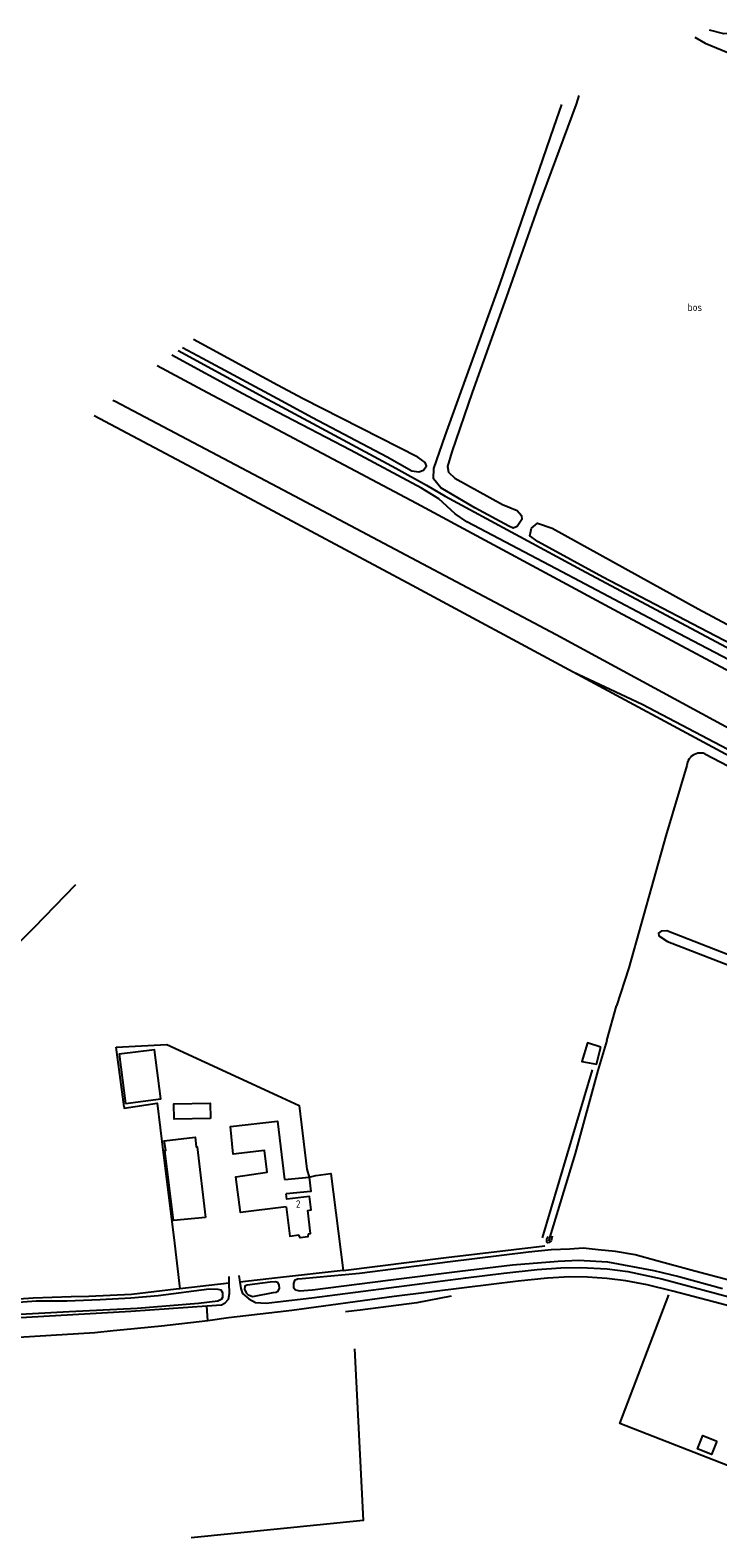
# Model space of a CAD drawing. Header units: metres. Extents: x 226218 to 240385, y 439369 to 449677.
# Tile 57 of 256: x 227918 to 228147, y 441386 to 441889. Entities that reach past the tile are written whole.
import ezdxf

# ---------------------------------------------------------------- set-up
doc = ezdxf.new("R2010")
doc.units = ezdxf.units.M
doc.header["$MEASUREMENT"] = 0
for name, color, linetype in [('CULTUURAANDUIDING', 253, 'Continuous'), ('DAKRAND', 4, 'Continuous'), ('DAKRAND-BYG', 4, 'Continuous'), ('HOOFDGEBOUW', 4, 'Continuous'), ('HOUTWAL', 253, 'Continuous'), ('HUISNUMMER', 253, 'Continuous'), ('INSTEEKSLOOT', 153, 'Continuous'), ('KANTSLOOT', 153, 'Continuous'), ('KANTVERH', 253, 'Continuous'), ('KANTWATER', 153, 'Continuous'), ('MIDSLTGREPPEL', 253, 'Continuous'), ('OVLIJNOBJ', 253, 'Continuous'), ('RASTER', 253, 'Continuous')]:
    doc.layers.add(name, color=color, linetype=linetype)
doc.styles.get("Standard").update_dxf_attribs({"font": 'iso.shx'})

msp = doc.modelspace()

# ---------------------------------------------------------------- linework, layer by layer
at = {"layer": 'DAKRAND'}
for points in [[(228002.9, 441496.77), (227987.61, 441494.85), (227986.11, 441506.79), (227996.55, 441508.38), (227995.7, 441515.58), (227985.17, 441514.32), (227984.29, 441523.53), (228000, 441525.29), (228002.34, 441505.86)], [(228002.34, 441505.86), (228010.55, 441506.69), (228011.05, 441501.92), (228002.91, 441501.08)], [(228003.13, 441499.35), (228003.12, 441499.35), (228002.91, 441501.08)], [(228010.25, 441487.84), (228010.08, 441486.79), (228007.51, 441486.44), (228007.08, 441487.44)]]:
    msp.add_lwpolyline(points, dxfattribs=at)
at = {"layer": 'DAKRAND-BYG'}
for points in [[(228107.77, 441550.01), (228103.26, 441551.45), (228101.46, 441545.27), (228106.32, 441544.33), (228107.77, 441550.01)], [(227949.38, 441531.23), (227961.12, 441532.8), (227959.01, 441549.07), (227947.27, 441547.63), (227949.38, 441531.23)], [(227977.64, 441526.27), (227965.51, 441526.03), (227965.41, 441531.09), (227977.55, 441531.32), (227977.64, 441526.27)], [(227975.99, 441493.28), (227965.34, 441492.24), (227962.49, 441515.58), (227962.8, 441515.56), (227962.23, 441518.77), (227972.59, 441519.96), (227972.88, 441516.77), (227973.22, 441516.83), (227975.99, 441493.28)], [(228146.37, 441418.69), (228144.61, 441414.26), (228139.94, 441416.11), (228141.7, 441420.54), (228146.37, 441418.69)]]:
    msp.add_lwpolyline(points, dxfattribs=at)
at = {"layer": 'HOOFDGEBOUW'}
for points in [[(228002.9, 441496.77), (228004.12, 441487.07), (228007.08, 441487.44)], [(228010.25, 441487.84), (228011.04, 441487.93), (228010.07, 441495.62), (228011.19, 441495.76), (228010.62, 441500.28), (228003.13, 441499.35)]]:
    msp.add_lwpolyline(points, dxfattribs=at)
at = {"layer": 'HOUTWAL'}
msp.add_line((228088.31, 441486.5), (228104.93, 441542.46), dxfattribs=at)
for points in [[(228000, 441727.85), (227971.82, 441742.96), (227938.91, 441760.42)], [(228224.11, 441608.43), (228204.19, 441618.86), (228149.35, 441647.59), (228098.5, 441674.94), (228044.83, 441703.81), (228000, 441727.85)]]:
    msp.add_lwpolyline(points, dxfattribs=at)
at = {"layer": 'INSTEEKSLOOT'}
msp.add_line((228000, 441770.61), (227972.02, 441785.78), dxfattribs=at)
for points in [[(228271.6, 441887.6), (228251.17, 441887.5), (228198.11, 441887.72), (228159.95, 441887.77), (228148.73, 441887.63), (228144.01, 441888.88)], [(227968.36, 441783.16), (227975.02, 441779.54), (228000, 441766.11)], [(228000, 441766.11), (228011.67, 441759.84), (228036.53, 441746.74), (228044.8, 441742.09), (228047.07, 441741.65), (228048.69, 441742.27), (228049.64, 441743.68), (228049.22, 441744.82), (228046.81, 441746.59), (228008.54, 441765.98), (228000, 441770.61)], [(228187.65, 441565.96), (228168.71, 441573.53), (228129.78, 441588.74), (228127.88, 441588.7), (228126.95, 441587.95), (228127.07, 441587.06), (228129.93, 441585.2), (228174.19, 441568.1), (228186.96, 441562.95)], [(228091.59, 441487.01), (228091.16, 441485.45), (228090.49, 441484.85), (228089.93, 441484.76), (228089.71, 441485.05), (228089.8, 441486.03), (228090.23, 441486.92)], [(228091.26, 441482.43), (228083.67, 441481.72), (228057.53, 441478.51), (228027.36, 441474.6), (228008.21, 441472.76)], [(228150.45, 441472.35), (228139.12, 441475.36), (228126.45, 441478.77), (228119.19, 441480.76), (228112.68, 441481.91), (228106.85, 441482.5), (228101.85, 441483), (228097.45, 441482.72), (228091.26, 441482.43)], [(228008.21, 441472.76), (228006.64, 441472.64), (228005.69, 441472.21), (228005.33, 441471.24), (228005.38, 441469.88), (228006, 441469.14), (228007.33, 441468.8), (228011.65, 441469.16), (228036.83, 441472.38), (228060.77, 441475.3), (228078.29, 441477.48), (228093.53, 441478.7), (228100.27, 441478.97), (228110, 441478.44), (228125.47, 441475.62), (228133.73, 441473.63), (228148.29, 441469.53)], [(228000, 441471.53), (227999.33, 441471.83), (227997.6, 441471.69), (227989.83, 441470.71), (227989.12, 441470.31), (227989.01, 441469.33), (227989.58, 441468.16), (227990.23, 441467.46), (227991.8, 441466.93), (227998.51, 441468.2)], [(228000, 441468.57), (228000.24, 441468.71), (228000.63, 441469.71), (228000.54, 441470.73), (228000.18, 441471.45), (228000, 441471.53)], [(227908.17, 441460.65), (227930.52, 441461.95), (227953.27, 441463), (227973.66, 441464.64), (227980.13, 441465.44), (227981.42, 441466.09), (227981.79, 441466.64), (227981.75, 441468.14), (227981.27, 441469.03), (227980.24, 441469.29), (227977.26, 441469.3), (227960.2, 441467.12), (227951.14, 441466.35), (227940.9, 441465.77), (227929.74, 441465.39), (227919.54, 441465.38), (227906.14, 441464.4)], [(227998.51, 441468.2), (227999.68, 441468.39), (228000, 441468.57)]]:
    msp.add_lwpolyline(points, dxfattribs=at)
at = {"layer": 'KANTSLOOT'}
for points in [[(228100.45, 441867.08), (228099.54, 441864.18), (228086.89, 441830.14), (228076.25, 441799.79), (228064.91, 441768.12), (228058.1, 441748.35), (228056.66, 441743.45), (228056.96, 441741.55), (228059.1, 441739.59), (228074.95, 441730.87), (228079.88, 441728.8), (228081.32, 441727.19), (228081.46, 441725.77), (228079.92, 441723.51), (228078.49, 441722.98), (228077.13, 441723.62), (228065.77, 441729.69), (228054.46, 441736.38), (228052.01, 441739.37), (228052.06, 441742.87), (228055.87, 441753.65), (228074.26, 441804.41), (228092.1, 441856.44), (228094.77, 441864.13)], [(228184.07, 441672.57), (228185.51, 441671.69), (228186, 441670.53), (228185.07, 441667.86), (228183.89, 441667.75), (228179.39, 441669.78), (228145.85, 441687.05), (228108.38, 441706.62), (228086.91, 441718.41), (228084.09, 441720.35), (228084.64, 441722.92), (228086.61, 441724.57), (228091.5, 441722.93), (228140.2, 441696.01), (228170.54, 441679.8), (228184.07, 441672.57)]]:
    msp.add_lwpolyline(points, dxfattribs=at)
at = {"layer": 'KANTVERH'}
for points in [[(227966.9, 441782.11), (227996.66, 441765.95), (228000, 441764.16)], [(228000, 441761.64), (227988.46, 441767.69), (227964.73, 441780.56)], [(228000, 441764.16), (228039.43, 441742.91), (228049.66, 441737.29), (228055.93, 441733.59), (228102.81, 441708.3), (228163.01, 441676.17), (228216.37, 441649.2)], [(228213.58, 441646.24), (228178.66, 441664.28), (228131.54, 441688.89), (228092.82, 441709.43), (228063.06, 441725.02), (228059.16, 441727.71), (228053.72, 441732.73), (228048.01, 441736.27), (228024.29, 441748.88), (228000, 441761.64)], [(227751.82, 441544.88), (227748.82, 441506.45), (227745.25, 441456.91), (227744.82, 441450.91), (227745.15, 441450.09), (227746.12, 441449.38), (227749.84, 441449.22), (227804.27, 441452.74), (227896.84, 441458.92), (227951.15, 441462.02), (227976.43, 441463.83), (227981.34, 441464.18), (227982.51, 441464.76), (227983.62, 441466), (227983.97, 441467.89), (227983.89, 441471.36), (227983.84, 441473.52)], [(228000, 441465.15), (228011.46, 441466.44), (228062.79, 441473.1), (228075.48, 441474.65), (228086.53, 441475.87), (228094.46, 441476.51), (228101.11, 441476.58), (228109.83, 441476.1), (228116.72, 441475.22), (228128.1, 441472.83), (228155.38, 441465.45), (228183.56, 441457.12), (228195.51, 441453.51), (228212.64, 441447.34), (228230.12, 441440.44), (228254.68, 441430.55), (228287.09, 441417.39), (228325.7, 441401.93)], [(227987.15, 441473.96), (227987.46, 441471.7), (227987.74, 441469.61), (227988.3, 441467.88), (227990.43, 441466.11), (227992.71, 441464.95), (227996.27, 441464.73), (228000, 441465.15)], [(228156.23, 441462.28), (228145.29, 441465.12), (228131.79, 441468.72), (228123.24, 441470.82), (228116.05, 441472.15), (228109.71, 441472.93), (228103.32, 441473.4), (228097.43, 441473.41), (228089.93, 441473.06), (228080.17, 441472.07), (228062.2, 441469.82), (228038.84, 441466.86), (228004.74, 441462.24), (228000, 441461.69)], [(228000, 441461.69), (227983.7, 441459.77), (227976.72, 441458.82), (227976.43, 441463.83)], [(227976.72, 441458.82), (227961.38, 441457.07), (227948.76, 441455.8), (227945.2, 441455.45), (227939.1, 441454.83), (227889.95, 441451.8), (227870.03, 441450.88), (227749.6, 441445.71), (227746.59, 441445.3), (227745.18, 441444.25), (227744.62, 441440.22), (227741.63, 441407.22)]]:
    msp.add_lwpolyline(points, dxfattribs=at)
at = {"layer": 'KANTWATER'}
for points in [[(227959.9, 441777.09), (227976.64, 441768.18), (228000, 441755.82)], [(228000, 441736.54), (227945.87, 441765.11), (227945.12, 441765.51)], [(228000, 441755.82), (228046.32, 441731.3), (228113.51, 441695.01), (228167.23, 441666.38), (228222.83, 441637.59)], [(228226.08, 441616.38), (228167.68, 441646.81), (228092.86, 441687.34), (228013.23, 441729.55), (228000, 441736.54)]]:
    msp.add_lwpolyline(points, dxfattribs=at)
at = {"layer": 'MIDSLTGREPPEL'}
for q in [(228113, 441563.8), (228106.75, 441542.25)]:
    msp.add_line((228109.72, 441552.18), q, dxfattribs=at)
for points in [[(228142.44, 441647.77), (228141.87, 441647.92), (228141.29, 441647.99), (228140.7, 441647.99), (228140.11, 441647.92), (228139.54, 441647.77), (228139, 441647.55), (228138.48, 441647.26), (228138.01, 441646.91), (228137.59, 441646.5), (228137.22, 441646.04), (228136.91, 441645.53), (228136.67, 441644.99), (228136.51, 441644.43), (228136.41, 441643.85)], [(228142.44, 441647.77), (228176.09, 441630.22), (228240.18, 441596.74)], [(228136.41, 441643.85), (228129.44, 441620.42), (228117.05, 441576.47), (228113, 441563.8)], [(227903.47, 441567.23), (227904.9, 441572.3), (227906.07, 441575.3), (227906.77, 441576.82), (227908.92, 441579.95), (227918.9, 441589.91), (227932.8, 441604.16)], [(228106.75, 441542.25), (228099.23, 441514.56), (228090.31, 441485.34)], [(228057.86, 441467.04), (228046.46, 441464.78), (228027.5, 441462.31), (228022.66, 441461.84)], [(228025.65, 441449.43), (228028.51, 441392.32), (227971.25, 441386.49)]]:
    msp.add_lwpolyline(points, dxfattribs=at)
at = {"layer": 'OVLIJNOBJ'}
for points in [[(228139.11, 441886.59), (228142.54, 441884.51), (228152.01, 441880.61), (228161.22, 441880.62)], [(228532.69, 441452.39), (228512.72, 441461.29), (228478.48, 441478.49), (228440.3, 441498.37), (228407.39, 441516.39), (228374.95, 441532.67), (228342.04, 441549.33), (228311.68, 441565.1), (228279.33, 441582.15), (228249.08, 441598), (228205.36, 441620.01), (228156.65, 441645.7), (228121.52, 441664.17), (228098.5, 441674.94)]]:
    msp.add_lwpolyline(points, dxfattribs=at)
at = {"layer": 'RASTER'}
for p, q in [((227948.89, 441530.11), (227946.23, 441550.02)), ((227983.89, 441471.36), (227967.44, 441469.46)), ((228000, 441473.13), (227987.46, 441471.7))]:
    msp.add_line(p, q, dxfattribs=at)
for points in [[(227946.23, 441550.02), (227963.13, 441550.92), (228000, 441533.89)], [(227948.89, 441530.11), (227948.92, 441529.66), (227959.92, 441531.38), (227961.84, 441514.85), (227965.44, 441486.53), (227967.44, 441469.46)], [(228000, 441533.89), (228007.18, 441530.58), (228009.79, 441509.3)], [(228012.75, 441507.21), (228017.72, 441507.91), (228021.85, 441475.63), (228000, 441473.13)], [(228009.79, 441509.3), (228010.55, 441506.69), (228012.75, 441507.21)], [(228021.85, 441475.63), (228056.26, 441479.88), (228089.04, 441483.78)], [(227967.44, 441469.46), (227966.24, 441469.33), (227951.34, 441467.58), (227937.08, 441466.91), (227931.19, 441466.76), (227918.52, 441466.36), (227897.76, 441464.89), (227876.41, 441463.29)], [(228202.1, 441390.24), (228114.05, 441424.58), (228130.43, 441467.42)]]:
    msp.add_lwpolyline(points, dxfattribs=at)

# ---------------------------------------------------------------- texts
at = {"layer": 'CULTUURAANDUIDING'}
msp.add_text('bos', height=2.5, dxfattribs=at).set_placement((228136.69, 441795.31))
at = {"layer": 'HUISNUMMER'}
msp.add_text('2', height=2.5, dxfattribs=at).set_placement((228006.13, 441496.46))

doc.saveas('drawing.dxf')
